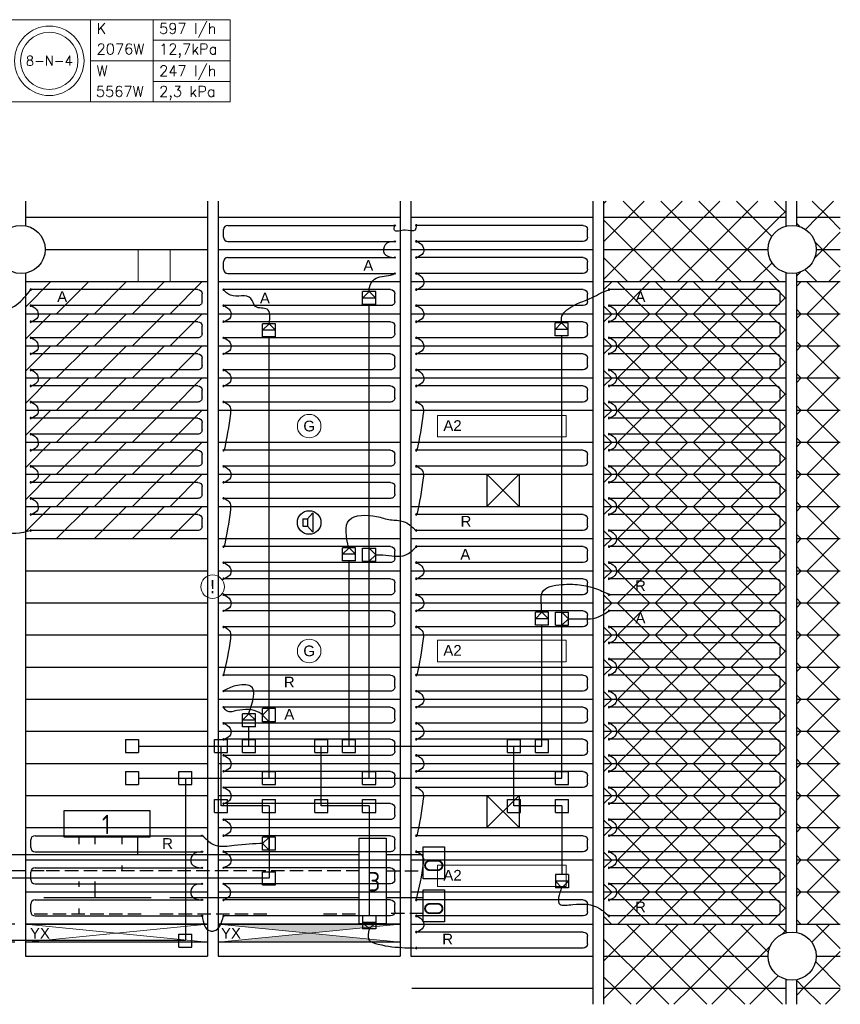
# Model space of a CAD drawing. Extents: x 2603 to 314299, y -540804 to -201914.
# Tile 15 of 15: x 158493 to 166156, y -250115 to -240920. Entities that reach past the tile are written whole.
import ezdxf
from ezdxf.enums import TextEntityAlignment as Align

# ---------------------------------------------------------------- set-up
doc = ezdxf.new("R2010")
doc.units = 0
doc.header["$LTSCALE"] = 25
for name, pattern in [('2322105', [47, 40, -7]), ('2322106', [47, 5, -2, 5, -2, 5, -2, 5, -2, 5, -2, 5, -7]), ('2322107', [2000, 1000, 1000]), ('2322108', [7, 5, -2])]:
    doc.linetypes.add(name, pattern=pattern)
for name, color, linetype in [('000Vermogens2', 7, 'CONTINUOUS'), ('00kad025', 2, 'CONTINUOUS'), ('60', 3, 'CONTINUOUS'), ('60-CV', 3, 'CONTINUOUS'), ('KP-achterhout', 1, 'CONTINUOUS'), ('KP-bandraster', 5, 'CONTINUOUS'), ('KP-koppelingen', 6, 'CONTINUOUS'), ('KP-leidingen(aanvoer)', 5, 'CONTINUOUS'), ('KP-leidingen(retour)', 1, 'CONTINUOUS'), ('KP-Lucht aanvoer', 6, 'CONTINUOUS'), ('KP-Melders', 3, 'CONTINUOUS'), ('KP-panelen', 1, 'CONTINUOUS'), ('KP-registers', 4, 'CONTINUOUS'), ('KP-slangen', 7, 'CONTINUOUS'), ('KP-tekst', 7, 'CONTINUOUS'), ('SYM-W', 7, 'CONTINUOUS'), ('WL5501--', 130, 'CONTINUOUS'), ('WL5502--', 130, 'CONTINUOUS'), ('WL561---_AANVOER', 10, 'CONTINUOUS'), ('WL561---_RETOUR', 10, 'CONTINUOUS')]:
    doc.layers.add(name, color=color, linetype=linetype)
for name, color, linetype, lineweight in [('KP-Aluminium', 8, 'CONTINUOUS', 18), ('KP-Lucht retour', 3, 'CONTINUOUS', 18), ('KP-Verlichting', 2, 'CONTINUOUS', 18), ('KP-voeding', 3, 'CONTINUOUS', 25)]:
    doc.layers.add(name, color=color, linetype=linetype, lineweight=lineweight)
doc.styles.add('arial', font='ARIAL.TTF')
doc.styles.add('Cofely vet', font='tahomabd.TTF')
doc.styles.add('ISO', font='ISO', dxfattribs={"height": 162})
doc.styles.add('VERWOL-1', font='ROMANS.SHX')
pattern_1 = [(45, (0, 0), (-176.7767, 176.7767), []), (135, (0, 0), (-176.7767, -176.7767), [])]

# ---------------------------------------------------------------- blocks, each defined once
blk = doc.blocks.new('Register A')
at = {"layer": 'KP-registers', "linetype": 'Continuous'}
for p, q in [((50, 115), (50, 185)), ((90, 225), (1644, 225)), ((90, 75), (1644, 75))]:
    blk.add_line(p, q, dxfattribs=at)
for centre in [(1650, 225), (1650, 75)]:
    blk.add_circle(centre, 6, dxfattribs=at)
for centre, start, end in [((90, 185), 90, 180), ((90, 115), 180, 270)]:
    blk.add_arc(centre, 40, start, end, dxfattribs=at)
blk = doc.blocks.new('A$C391551E9')
at = {"layer": '60-CV', "color": 2, "linetype": 'Continuous'}
for points in [[(18353.5, -5878.4), (18153.5, -5878.4), (18153.5, -5578.4), (18353.5, -5578.4)], [(18354.2, -6280.9), (18154.2, -6280.9), (18154.2, -5980.9), (18354.2, -5980.9)]]:
    blk.add_lwpolyline(points, close=True, dxfattribs=at)
at = {"layer": 'SYM-W', "color": 2, "linetype": 'Continuous'}
for points in [[(15601.4, -5490.3), (14801.4, -5490.3), (14801.4, -5240.3), (15601.4, -5240.3)], [(17808.2, -5499.8), (17808.2, -6299.8), (17558.2, -6299.8), (17558.2, -5499.8)]]:
    blk.add_lwpolyline(points, close=True, dxfattribs=at)
at = {"layer": 'WL5501--', "linetype": '2322105'}
for p, q in [((15090.9, -5554.3), (15090.9, -5490.3)), ((15090.9, -6054.3), (15090.9, -5904.3)), ((16788.7, -6054.3), (14515.4, -6054.3)), ((17559.5, -6054.3), (16788.5, -6054.3)), ((18154.6, -6054.3), (17808.2, -6054.3))]:
    blk.add_line(p, q, dxfattribs=at)
at = {"layer": 'WL5502--', "linetype": '2322106'}
for p, q in [((14940.9, -5554.3), (14940.9, -5490.3)), ((14940.9, -5954.3), (14940.9, -5904.3)), ((14940.9, -6204.3), (14940.9, -6154.3)), ((14521.1, -6204.3), (16714.1, -6204.3)), ((17223.2, -6204.3), (17559.5, -6204.3)), ((18154.8, -6202.6), (17808.2, -6202.6))]:
    blk.add_line(p, q, dxfattribs=at)
at = {"layer": 'WL561---_AANVOER', "linetype": '2322107'}
for p, q in [((15490.9, -5654.3), (15490.9, -5490.3)), ((14616.6, -5654.3), (5642.4, -5654.3)), ((17559.5, -5654.3), (14542.3, -5654.3)), ((18153.5, -5654.3), (17808.2, -5654.3))]:
    blk.add_line(p, q, dxfattribs=at)
at = {"layer": 'WL561---_RETOUR', "linetype": '2322108'}
for p, q in [((15340.9, -5490.3), (15340.9, -5554.3)), ((15340.9, -5754.3), (15340.9, -5804.3)), ((14616.6, -5804.3), (5642.4, -5804.3)), ((17559.5, -5804.3), (14543.1, -5804.3)), ((17808.2, -5802.5), (18153.5, -5802.5))]:
    blk.add_line(p, q, dxfattribs=at)
at = {"layer": '60', "color": 1, "linetype": 'Continuous', "style": 'ISO'}
for s, p in [('1', (15155, -5460)), ('3', (17641.6, -5994.4))]:
    blk.add_text(s, height=180, dxfattribs=at).set_placement(p)
at = {"layer": '60-CV', "color": 1, "linetype": 'Continuous', "style": 'ISO', "text_generation_flag": 2}
for p in [(18344, -5683.7), (18344, -6086.1)]:
    blk.add_text('O', height=180, rotation=90, dxfattribs=at).set_placement(p)
blk = doc.blocks.new('A$C5C400579')
at = {"layer": 'KP-panelen', "linetype": 'Continuous'}
for p, q in [((1700, 0), (0, 0)), ((3500, 0), (1800, 0)), ((1700, -170), (0, -170)), ((3500, -170), (1800, -170))]:
    blk.add_line(p, q, dxfattribs=at)

msp = doc.modelspace()

# ---------------------------------------------------------------- hatches: boundary and pattern name
at = {"layer": 'KP-achterhout', "linetype": 'Continuous'}
h = msp.add_hatch(dxfattribs=at)
h.set_pattern_fill('ANSI31', color=256, scale=2000, style=0)
h.set_pattern_definition([(45, (8978.52, 31800), (-176.7767, 176.7767), [])])
h.paths.add_polyline_path([(160246, -243365.5), (158546, -243365.5), (158546, -243665.5), (160246, -243665.5)])
h = msp.add_hatch(dxfattribs=at)
h.set_pattern_fill('ANSI31', color=256, scale=2000, style=0)
h.set_pattern_definition([(45, (8978.52, 31500), (-176.7767, 176.7767), [])])
h.paths.add_polyline_path([(160246, -243665.5), (158546, -243665.5), (158546, -243965.5), (160246, -243965.5)])
h = msp.add_hatch(dxfattribs=at)
h.set_pattern_fill('ANSI31', color=256, scale=2000, style=0)
h.set_pattern_definition([(45, (8978.52, 31200), (-176.7767, 176.7767), [])])
h.paths.add_polyline_path([(160246, -243965.5), (158546, -243965.5), (158546, -244265.5), (160246, -244265.5)])
h = msp.add_hatch(dxfattribs=at)
h.set_pattern_fill('ANSI31', color=256, scale=2000, style=0)
h.set_pattern_definition([(45, (8978.52, 30900), (-176.7767, 176.7767), [])])
h.paths.add_polyline_path([(160246, -244265.5), (158546, -244265.5), (158546, -244565.5), (160246, -244565.5)])
h = msp.add_hatch(dxfattribs=at)
h.set_pattern_fill('ANSI31', color=256, scale=2000, style=0)
h.set_pattern_definition([(45, (8978.52, 30600), (-176.7767, 176.7767), [])])
h.paths.add_polyline_path([(160246, -244565.5), (158546, -244565.5), (158546, -244865.5), (160246, -244865.5)])
h = msp.add_hatch(dxfattribs=at)
h.set_pattern_fill('ANSI31', color=256, scale=2000, style=0)
h.set_pattern_definition([(45, (8978.52, 30300), (-176.7767, 176.7767), [])])
h.paths.add_polyline_path([(160246, -244865.5), (158546, -244865.5), (158546, -245165.5), (160246, -245165.5)])
h = msp.add_hatch(dxfattribs=at)
h.set_pattern_fill('ANSI31', color=256, scale=2000, style=0)
h.set_pattern_definition([(45, (8978.52, 30000), (-176.7767, 176.7767), [])])
h.paths.add_polyline_path([(160246, -245165.5), (158546, -245165.5), (158546, -245465.5), (160246, -245465.5)])
h = msp.add_hatch(dxfattribs=at)
h.set_pattern_fill('ANSI31', color=256, scale=2000, style=0)
h.set_pattern_definition([(45, (8978.52, 29700), (-176.7767, 176.7767), [])])
h.paths.add_polyline_path([(160246, -245465.5), (158546, -245465.5), (158546, -245765.5), (160246, -245765.5)])
at = {"layer": 'KP-Aluminium', "linetype": 'Continuous'}
h = msp.add_hatch(dxfattribs=at)
h.set_pattern_fill('ANSI37', color=256, scale=2000, style=0)
h.set_pattern_definition(pattern_1)
h.paths.add_polyline_path([(165646, -242615.5), (163946, -242615.5), (163946, -242765.5), (165646, -242765.5)])
h.paths.add_polyline_path([(166156, -242615.5), (165746, -242615.5), (165746, -242765.5), (166156, -242765.5)])
h.paths.add_polyline_path([(165646, -249965.5), (163946, -249965.5), (163946, -250115.5), (165646, -250115.5)])
h.paths.add_polyline_path([(166156, -249965.5), (165746, -249965.5), (165746, -250115.5), (166156, -250115.5)])
h = msp.add_hatch(dxfattribs=at)
h.set_pattern_fill('ANSI37', color=256, scale=2000, style=0)
h.set_pattern_definition(pattern_1)
h.paths.add_polyline_path([(165646, -242848.6), (165646, -242765.5), (163946, -242765.5), (163946, -243065.5), (165481, -243065.5, -0.337188)])
h.paths.add_polyline_path([(165481, -243065.5), (163946, -243065.5), (163946, -243365.5), (165646, -243365.5), (165646, -243282.3, -0.337188)])
h.paths.add_polyline_path([(166156, -243065.5), (165931, -243065.5, -0.362783), (165746, -243286.9), (165746, -243365.5), (166156, -243365.5)])
h.paths.add_polyline_path([(166156, -242765.5), (165746, -242765.5), (165746, -242844.1, -0.362783), (165931, -243065.5), (166156, -243065.5)])
h = msp.add_hatch(dxfattribs=at)
h.set_pattern_fill('ANSI37', color=256, scale=2000, style=0)
h.set_pattern_definition([(45, (0, 4500), (-176.7767, 176.7767), []), (135, (0, 4500), (-176.7767, -176.7767), [])])
h.paths.add_polyline_path([(165646, -243365.5), (163946, -243365.5), (163946, -243665.5), (165646, -243665.5)])
h.paths.add_polyline_path([(166156, -243365.5), (165746, -243365.5), (165746, -243665.5), (166156, -243665.5)])
h = msp.add_hatch(dxfattribs=at)
h.set_pattern_fill('ANSI37', color=256, scale=2000, style=0)
h.set_pattern_definition([(45, (-6e-11, 4200), (-176.7767, 176.7767), []), (135, (-6e-11, 4200), (-176.7767, -176.7767), [])])
h.paths.add_polyline_path([(165646, -243665.5), (163946, -243665.5), (163946, -243965.5), (165646, -243965.5)])
h.paths.add_polyline_path([(166156, -243665.5), (165746, -243665.5), (165746, -243965.5), (166156, -243965.5)])
h = msp.add_hatch(dxfattribs=at)
h.set_pattern_fill('ANSI37', color=256, scale=2000, style=0)
h.set_pattern_definition([(45, (0, 3900), (-176.7767, 176.7767), []), (135, (0, 3900), (-176.7767, -176.7767), [])])
h.paths.add_polyline_path([(165646, -243965.5), (163946, -243965.5), (163946, -244265.5), (165646, -244265.5)])
h.paths.add_polyline_path([(166156, -243965.5), (165746, -243965.5), (165746, -244265.5), (166156, -244265.5)])
h = msp.add_hatch(dxfattribs=at)
h.set_pattern_fill('ANSI37', color=256, scale=2000, style=0)
h.set_pattern_definition([(45, (0, 3600), (-176.7767, 176.7767), []), (135, (0, 3600), (-176.7767, -176.7767), [])])
h.paths.add_polyline_path([(165646, -244265.5), (163946, -244265.5), (163946, -244565.5), (165646, -244565.5)])
h.paths.add_polyline_path([(166156, -244265.5), (165746, -244265.5), (165746, -244565.5), (166156, -244565.5)])
h = msp.add_hatch(dxfattribs=at)
h.set_pattern_fill('ANSI37', color=256, scale=2000, style=0)
h.set_pattern_definition([(45, (0, 3300), (-176.7767, 176.7767), []), (135, (0, 3300), (-176.7767, -176.7767), [])])
h.paths.add_polyline_path([(165646, -244565.5), (163946, -244565.5), (163946, -244865.5), (165646, -244865.5)])
h.paths.add_polyline_path([(166156, -244565.5), (165746, -244565.5), (165746, -244865.5), (166156, -244865.5)])
h = msp.add_hatch(dxfattribs=at)
h.set_pattern_fill('ANSI37', color=256, scale=2000, style=0)
h.set_pattern_definition([(45, (0, 3000), (-176.7767, 176.7767), []), (135, (0, 3000), (-176.7767, -176.7767), [])])
h.paths.add_polyline_path([(165646, -244865.5), (163946, -244865.5), (163946, -245165.5), (165646, -245165.5)])
h.paths.add_polyline_path([(166156, -244865.5), (165746, -244865.5), (165746, -245165.5), (166156, -245165.5)])
h = msp.add_hatch(dxfattribs=at)
h.set_pattern_fill('ANSI37', color=256, scale=2000, style=0)
h.set_pattern_definition([(45, (0, 2700), (-176.7767, 176.7767), []), (135, (0, 2700), (-176.7767, -176.7767), [])])
h.paths.add_polyline_path([(165646, -245165.5), (163946, -245165.5), (163946, -245465.5), (165646, -245465.5)])
h.paths.add_polyline_path([(166156, -245165.5), (165746, -245165.5), (165746, -245465.5), (166156, -245465.5)])
h = msp.add_hatch(dxfattribs=at)
h.set_pattern_fill('ANSI37', color=256, scale=2000, style=0)
h.set_pattern_definition([(45, (0, 2400), (-176.7767, 176.7767), []), (135, (0, 2400), (-176.7767, -176.7767), [])])
h.paths.add_polyline_path([(165646, -245465.5), (163946, -245465.5), (163946, -245765.5), (165646, -245765.5)])
h.paths.add_polyline_path([(166156, -245465.5), (165746, -245465.5), (165746, -245765.5), (166156, -245765.5)])
h = msp.add_hatch(dxfattribs=at)
h.set_pattern_fill('ANSI37', color=256, scale=2000, style=0)
h.set_pattern_definition([(45, (-9e-11, 2100), (-176.7767, 176.7767), []), (135, (-9e-11, 2100), (-176.7767, -176.7767), [])])
h.paths.add_polyline_path([(165646, -245765.5), (163946, -245765.5), (163946, -246065.5), (165646, -246065.5)])
h.paths.add_polyline_path([(166156, -245765.5), (165746, -245765.5), (165746, -246065.5), (166156, -246065.5)])
h = msp.add_hatch(dxfattribs=at)
h.set_pattern_fill('ANSI37', color=256, scale=2000, style=0)
h.set_pattern_definition([(45, (-9e-11, 1800), (-176.7767, 176.7767), []), (135, (-9e-11, 1800), (-176.7767, -176.7767), [])])
h.paths.add_polyline_path([(165646, -246065.5), (163946, -246065.5), (163946, -246365.5), (165646, -246365.5)])
h.paths.add_polyline_path([(166156, -246065.5), (165746, -246065.5), (165746, -246365.5), (166156, -246365.5)])
h = msp.add_hatch(dxfattribs=at)
h.set_pattern_fill('ANSI37', color=256, scale=2000, style=0)
h.set_pattern_definition([(45, (-3e-11, 1500), (-176.7767, 176.7767), []), (135, (-3e-11, 1500), (-176.7767, -176.7767), [])])
h.paths.add_polyline_path([(165646, -246365.5), (163946, -246365.5), (163946, -246665.5), (165646, -246665.5)])
h.paths.add_polyline_path([(166156, -246365.5), (165746, -246365.5), (165746, -246665.5), (166156, -246665.5)])
h = msp.add_hatch(dxfattribs=at)
h.set_pattern_fill('ANSI37', color=256, scale=2000, style=0)
h.set_pattern_definition([(45, (-9e-11, 1200), (-176.7767, 176.7767), []), (135, (-9e-11, 1200), (-176.7767, -176.7767), [])])
h.paths.add_polyline_path([(165646, -246665.5), (163946, -246665.5), (163946, -246965.5), (165646, -246965.5)])
h.paths.add_polyline_path([(166156, -246665.5), (165746, -246665.5), (165746, -246965.5), (166156, -246965.5)])
h = msp.add_hatch(dxfattribs=at)
h.set_pattern_fill('ANSI37', color=256, scale=2000, style=0)
h.set_pattern_definition([(45, (-9e-11, 900), (-176.7767, 176.7767), []), (135, (-9e-11, 900), (-176.7767, -176.7767), [])])
h.paths.add_polyline_path([(165646, -246965.5), (163946, -246965.5), (163946, -247265.5), (165646, -247265.5)])
h.paths.add_polyline_path([(166156, -246965.5), (165746, -246965.5), (165746, -247265.5), (166156, -247265.5)])
h = msp.add_hatch(dxfattribs=at)
h.set_pattern_fill('ANSI37', color=256, scale=2000, style=0)
h.set_pattern_definition([(45, (-6e-11, 600), (-176.7767, 176.7767), []), (135, (-6e-11, 600), (-176.7767, -176.7767), [])])
h.paths.add_polyline_path([(165646, -247265.5), (163946, -247265.5), (163946, -247565.5), (165646, -247565.5)])
h.paths.add_polyline_path([(166156, -247265.5), (165746, -247265.5), (165746, -247565.5), (166156, -247565.5)])
h = msp.add_hatch(dxfattribs=at)
h.set_pattern_fill('ANSI37', color=256, scale=2000, style=0)
h.set_pattern_definition([(45, (0, 300), (-176.7767, 176.7767), []), (135, (0, 300), (-176.7767, -176.7767), [])])
h.paths.add_polyline_path([(165646, -247565.5), (163946, -247565.5), (163946, -247865.5), (165646, -247865.5)])
h.paths.add_polyline_path([(166156, -247565.5), (165746, -247565.5), (165746, -247865.5), (166156, -247865.5)])
h = msp.add_hatch(dxfattribs=at)
h.set_pattern_fill('ANSI37', color=256, scale=2000, style=0)
h.set_pattern_definition(pattern_1)
h.paths.add_polyline_path([(165646, -247865.5), (163946, -247865.5), (163946, -248165.5), (165646, -248165.5)])
h.paths.add_polyline_path([(166156, -247865.5), (165746, -247865.5), (165746, -248165.5), (166156, -248165.5)])
h = msp.add_hatch(dxfattribs=at)
h.set_pattern_fill('ANSI37', color=256, scale=2000, style=0)
h.set_pattern_definition([(45, (0, -300), (-176.7767, 176.7767), []), (135, (0, -300), (-176.7767, -176.7767), [])])
h.paths.add_polyline_path([(165646, -248165.5), (163946, -248165.5), (163946, -248465.5), (165646, -248465.5)])
h.paths.add_polyline_path([(166156, -248165.5), (165746, -248165.5), (165746, -248465.5), (166156, -248465.5)])
h = msp.add_hatch(dxfattribs=at)
h.set_pattern_fill('ANSI37', color=256, scale=2000, style=0)
h.set_pattern_definition([(45, (0, -600), (-176.7767, 176.7767), []), (135, (0, -600), (-176.7767, -176.7767), [])])
h.paths.add_polyline_path([(165646, -248465.5), (163946, -248465.5), (163946, -248765.5), (165646, -248765.5)])
h.paths.add_polyline_path([(166156, -248465.5), (165746, -248465.5), (165746, -248765.5), (166156, -248765.5)])
h = msp.add_hatch(dxfattribs=at)
h.set_pattern_fill('ANSI37', color=256, scale=2000, style=0)
h.set_pattern_definition([(45, (-3e-11, -900), (-176.7767, 176.7767), []), (135, (-3e-11, -900), (-176.7767, -176.7767), [])])
h.paths.add_polyline_path([(165646, -248765.5), (163946, -248765.5), (163946, -249065.5), (165646, -249065.5)])
h.paths.add_polyline_path([(166156, -248765.5), (165746, -248765.5), (165746, -249065.5), (166156, -249065.5)])
h = msp.add_hatch(dxfattribs=at)
h.set_pattern_fill('ANSI37', color=256, scale=2000, style=0)
h.set_pattern_definition([(45, (-3e-11, -1200), (-176.7767, 176.7767), []), (135, (-3e-11, -1200), (-176.7767, -176.7767), [])])
h.paths.add_polyline_path([(165646, -249065.5), (163946, -249065.5), (163946, -249365.5), (165646, -249365.5)])
h.paths.add_polyline_path([(166156, -249065.5), (165746, -249065.5), (165746, -249365.5), (166156, -249365.5)])
h = msp.add_hatch(dxfattribs=at)
h.set_pattern_fill('ANSI37', color=256, scale=2000, style=0)
h.set_pattern_definition(pattern_1)
h.paths.add_polyline_path([(165481, -249665.5), (163946, -249665.5), (163946, -249965.5), (165646, -249965.5), (165646, -249882.3, -0.337188)])
h.paths.add_polyline_path([(165646, -249448.6), (165646, -249365.5), (163946, -249365.5), (163946, -249665.5), (165481, -249665.5, -0.337188)])
h.paths.add_polyline_path([(166156, -249365.5), (165746, -249365.5), (165746, -249444.1, -0.362783), (165931, -249665.5), (166156, -249665.5)])
h.paths.add_polyline_path([(166156, -249665.5), (165931, -249665.5, -0.362783), (165746, -249886.9), (165746, -249965.5), (166156, -249965.5)])
at = {"layer": 'KP-Verlichting', "linetype": 'Continuous'}
h = msp.add_hatch(color=256, dxfattribs=at)
h.dxf.hatch_style = 1
h.paths.add_polyline_path([(162046, -249365.5), (160346, -249365.5), (161196, -249450.5)])
h.paths.add_polyline_path([(161196, -249450.5), (160346, -249535.5), (162046, -249535.5)])

# ---------------------------------------------------------------- linework, layer by layer
at = {"layer": '000Vermogens2', "linetype": 'Continuous', "lineweight": 0}
for p, q in [((158385.5, -240919.6), (160458.4, -240919.6)), ((159153.4, -240919.6), (159153.4, -241687.5)), ((159738.6, -241303.6), (159738.6, -240919.6)), ((160458.4, -240919.6), (160458.4, -241687.5)), ((159738.6, -241111.6), (160458.4, -241111.6)), ((159153.4, -241303.6), (160458.4, -241303.6)), ((159738.6, -241303.6), (159738.6, -241687.5)), ((159738.6, -241495.5), (160458.4, -241495.5)), ((158385.5, -241687.5), (160458.4, -241687.5))]:
    msp.add_line(p, q, dxfattribs=at)
for radius in [324.2, 267.6]:
    msp.add_circle((158769.4, -241303.6), radius, dxfattribs=at)
at = {"layer": 'KP-bandraster', "linetype": 'Continuous'}
for p, q in [((158546, -242615.5), (158546, -242844.1)), ((160246, -242615.5), (160246, -249665.5)), ((160346, -242615.5), (160346, -249665.5)), ((162046, -242615.5), (162046, -249665.5)), ((162146, -242615.5), (162146, -249665.5)), ((163846, -242615.5), (163846, -250115.5)), ((163946, -242615.5), (163946, -250115.5)), ((165646, -242615.5), (165646, -242848.6)), ((165746, -242615.5), (165746, -242844.1)), ((158546, -243286.9), (158546, -249665.5)), ((165646, -243282.3), (165646, -249448.6)), ((165746, -243286.9), (165746, -249444.1)), ((165646, -249882.3), (165646, -250115.5)), ((165746, -249886.9), (165746, -250115.5))]:
    msp.add_line(p, q, dxfattribs=at)
for centre in [(158506, -243065.5), (165706, -243065.5), (165706, -249665.5)]:
    msp.add_circle(centre, 225, dxfattribs=at)
at = {"layer": 'KP-koppelingen', "linetype": 'Continuous'}
for p, q in [((161695.5, -243580), (161695.5, -243458.4)), ((161817.2, -243458.4), (161695.5, -243458.4)), ((161695.5, -243519.2), (161756.3, -243458.4)), ((161756.3, -243458.4), (161817.1, -243519.3)), ((161817.1, -243580.1), (161817.2, -243458.4)), ((161817.1, -243519.3), (161695.5, -243519.2)), ((161817.1, -243580.1), (161695.5, -243580)), ((160760.2, -243881.4), (160760.3, -243759.8)), ((160881.9, -243759.8), (160760.3, -243759.8)), ((160760.3, -243820.6), (160821.1, -243759.8)), ((160821.1, -243759.8), (160881.9, -243820.6)), ((160881.9, -243881.4), (160881.9, -243759.8)), ((163492.1, -243873.7), (163492.2, -243752.1)), ((163492.1, -243812.9), (163553, -243752.1)), ((163613.8, -243752.1), (163492.2, -243752.1)), ((163553, -243752.1), (163613.8, -243812.9)), ((163613.8, -243873.7), (163613.8, -243752.1)), ((160881.9, -243820.6), (160760.3, -243820.6)), ((163613.8, -243812.9), (163492.1, -243812.9)), ((163613.8, -243873.7), (163492.1, -243873.7)), ((160881.9, -243881.4), (160760.2, -243881.4)), ((161508.3, -245973), (161508.3, -245851.4)), ((161630, -245851.4), (161508.3, -245851.4)), ((161508.3, -245912.2), (161569.1, -245851.4)), ((161569.1, -245851.4), (161629.9, -245912.2)), ((161629.9, -245973.1), (161630, -245851.4)), ((161695.5, -245977.5), (161695.5, -245855.8)), ((161695.5, -245855.8), (161817.1, -245855.8)), ((161756.3, -245977.5), (161756.3, -245855.8)), ((161756.3, -245855.8), (161817.1, -245916.6)), ((161817.1, -245977.5), (161817.1, -245855.8)), ((161629.9, -245912.2), (161508.3, -245912.2)), ((161629.9, -245973.1), (161508.3, -245973)), ((161695.5, -245977.5), (161817.1, -245977.5)), ((161817.1, -245916.6), (161756.3, -245977.5)), ((163308.3, -246574.9), (163308.3, -246453.2)), ((163430, -246453.3), (163308.3, -246453.2)), ((163308.3, -246514.1), (163369.1, -246453.3)), ((163429.9, -246514.1), (163308.3, -246514.1)), ((163369.1, -246453.3), (163429.9, -246514.1)), ((163429.9, -246574.9), (163430, -246453.3)), ((163495.5, -246575.8), (163495.5, -246454.2)), ((163495.5, -246454.2), (163617.1, -246454.2)), ((163556.3, -246575.8), (163556.3, -246454.2)), ((163556.3, -246454.2), (163617.1, -246515)), ((163617.1, -246515), (163556.3, -246575.8)), ((163617.1, -246575.8), (163617.1, -246454.2)), ((163429.9, -246574.9), (163308.3, -246574.9)), ((163495.5, -246575.8), (163617.1, -246575.8)), ((160760.2, -247475.8), (160760.3, -247354.2)), ((160821.1, -247354.2), (160760.2, -247415)), ((160881.9, -247354.2), (160760.3, -247354.2)), ((160821.1, -247475.8), (160821.1, -247354.2)), ((160881.9, -247475.9), (160881.9, -247354.2)), ((160573, -247524), (160573.1, -247402.4)), ((160694.7, -247402.4), (160573.1, -247402.4)), ((160573.1, -247463.2), (160633.9, -247402.4)), ((160633.9, -247402.4), (160694.7, -247463.2)), ((160694.7, -247524), (160694.7, -247402.4)), ((160760.2, -247415), (160821.1, -247475.8)), ((160694.7, -247524), (160573, -247524)), ((160694.7, -247463.2), (160573.1, -247463.2)), ((160881.9, -247475.9), (160760.2, -247475.8)), ((159480.4, -247642.8), (159602, -247642.8)), ((159480.4, -247642.8), (159480.4, -247764.5)), ((159602, -247642.8), (159602, -247764.5)), ((160312.2, -247764.4), (160312.2, -247642.8)), ((160312.2, -247642.8), (160433.9, -247642.8)), ((160433.9, -247764.5), (160433.9, -247642.8)), ((160573, -247764.4), (160573, -247642.8)), ((160573, -247642.8), (160694.7, -247642.8)), ((160694.7, -247764.5), (160694.7, -247642.8)), ((161247.5, -247764.4), (161247.5, -247642.8)), ((161247.5, -247642.8), (161369.1, -247642.8)), ((161369.1, -247764.5), (161369.1, -247642.8)), ((161508.3, -247764.4), (161508.3, -247642.8)), ((161508.3, -247642.8), (161629.9, -247642.8)), ((161629.9, -247764.5), (161629.9, -247642.8)), ((163047.5, -247764.4), (163047.5, -247642.8)), ((163047.5, -247642.8), (163169.1, -247642.8)), ((163169.1, -247764.5), (163169.1, -247642.8)), ((163308.3, -247764.4), (163308.3, -247642.8)), ((163308.3, -247642.8), (163429.9, -247642.8)), ((163429.9, -247764.5), (163429.9, -247642.8)), ((159480.4, -247764.5), (159602, -247764.5)), ((160312.2, -247764.4), (160433.9, -247764.5)), ((160573, -247764.4), (160694.7, -247764.5)), ((161247.5, -247764.4), (161369.1, -247764.5)), ((161508.3, -247764.4), (161629.9, -247764.5)), ((163047.5, -247764.4), (163169.1, -247764.5)), ((163308.3, -247764.4), (163429.9, -247764.5)), ((159480.4, -247941.9), (159602, -247941.9)), ((159480.4, -247941.9), (159480.4, -248063.6)), ((159602, -247941.9), (159602, -248063.6)), ((159979.9, -248063.6), (159979.9, -247941.9)), ((159979.9, -247941.9), (160101.5, -247941.9)), ((160101.5, -248063.6), (160101.5, -247941.9)), ((160760.2, -248063.6), (160760.2, -247941.9)), ((160760.2, -247941.9), (160881.9, -247941.9)), ((160881.9, -248063.6), (160881.9, -247941.9)), ((161695.5, -248063.6), (161695.5, -247941.9)), ((161695.5, -247941.9), (161817.1, -247941.9)), ((161817.1, -248063.6), (161817.1, -247941.9)), ((163495.5, -248063.6), (163495.5, -247941.9)), ((163495.5, -247941.9), (163617.1, -247941.9)), ((163617.1, -248063.6), (163617.1, -247941.9)), ((159480.4, -248063.6), (159602, -248063.6)), ((159979.9, -248063.6), (160101.5, -248063.6)), ((160760.2, -248063.6), (160881.9, -248063.6)), ((161695.5, -248063.6), (161817.1, -248063.6)), ((163495.5, -248063.6), (163617.1, -248063.6)), ((160312.2, -248323.1), (160312.2, -248201.4)), ((160312.2, -248201.4), (160433.9, -248201.4)), ((160433.9, -248323.1), (160433.9, -248201.4)), ((160760.2, -248323.1), (160760.2, -248201.4)), ((160760.2, -248201.4), (160881.9, -248201.4)), ((160881.9, -248323.1), (160881.9, -248201.4)), ((161247.5, -248323.1), (161247.5, -248201.4)), ((161247.5, -248201.4), (161369.1, -248201.4)), ((161369.1, -248323.1), (161369.1, -248201.4)), ((161695.5, -248323.1), (161695.5, -248201.4)), ((161695.5, -248201.4), (161817.1, -248201.4)), ((161817.1, -248323.1), (161817.1, -248201.4)), ((163047.5, -248323.1), (163047.5, -248201.4)), ((163047.5, -248201.4), (163169.1, -248201.4)), ((163169.1, -248323.1), (163169.1, -248201.4)), ((163495.5, -248323.1), (163495.5, -248201.4)), ((163495.5, -248201.4), (163617.1, -248201.4)), ((163617.1, -248323.1), (163617.1, -248201.4)), ((160312.2, -248323.1), (160433.9, -248323.1)), ((160760.2, -248323.1), (160881.9, -248323.1)), ((161247.5, -248323.1), (161369.1, -248323.1)), ((161695.5, -248323.1), (161817.1, -248323.1)), ((163047.5, -248323.1), (163169.1, -248323.1)), ((163495.5, -248323.1), (163617.1, -248323.1)), ((160760.2, -248676), (160760.3, -248554.3)), ((160821.1, -248554.3), (160760.2, -248615.1)), ((160881.9, -248554.3), (160760.3, -248554.3)), ((160821.1, -248676), (160821.1, -248554.3)), ((160881.9, -248676), (160881.9, -248554.3)), ((160760.2, -248615.1), (160821.1, -248676)), ((160881.9, -248676), (160760.2, -248676)), ((160760.2, -248998.9), (160760.2, -248877.3)), ((160760.2, -248877.3), (160881.9, -248877.3)), ((160881.9, -248998.9), (160881.9, -248877.3)), ((163617.1, -248904.6), (163495.5, -248904.5)), ((163495.5, -248904.5), (163495.5, -249026.2)), ((163617.1, -248904.6), (163617.1, -249026.2)), ((160760.2, -248998.9), (160881.9, -248998.9)), ((163617.1, -248965.4), (163495.5, -248965.4)), ((163495.5, -248965.4), (163556.3, -249026.2)), ((163556.3, -249026.2), (163617.1, -248965.4)), ((163617.1, -249026.2), (163495.5, -249026.2)), ((161817.1, -249289.5), (161695.5, -249289.5)), ((161695.5, -249289.5), (161695.5, -249411.1)), ((161817.1, -249289.5), (161817.1, -249411.1)), ((161817.1, -249350.3), (161695.5, -249350.3)), ((161695.5, -249350.3), (161756.3, -249411.1)), ((161756.3, -249411.1), (161817.1, -249350.3)), ((159979.9, -249581.8), (159979.9, -249460.1)), ((159979.9, -249460.1), (160101.5, -249460.2)), ((160101.5, -249581.8), (160101.5, -249460.2)), ((161817.1, -249411.1), (161695.5, -249411.1)), ((159979.9, -249581.8), (160101.5, -249581.8))]:
    msp.add_line(p, q, dxfattribs=at)
at = {"layer": 'KP-leidingen(aanvoer)', "linetype": 'Continuous'}
for p, q in [((161756.3, -248002.8), (161756.3, -243580.1)), ((163556.3, -248002.8), (163556.3, -243873.7)), ((160821.1, -248002.8), (160821.1, -243881.4)), ((159602, -248002.8), (163556.3, -248002.8)), ((160040.7, -248002.8), (160040.7, -249521)), ((160040.7, -249521), (157690, -249521))]:
    msp.add_line(p, q, dxfattribs=at)
at = {"layer": 'KP-leidingen(retour)', "linetype": 'Continuous'}
for p, q in [((161569.1, -247703.6), (161569.1, -245973)), ((163369.1, -247703.6), (163369.1, -246574.9)), ((160633.9, -247703.6), (160633.9, -247524)), ((159602, -247703.6), (163369.1, -247703.6)), ((160373, -248262.3), (160373, -247703.6)), ((161308.3, -248262.3), (161308.3, -247703.6)), ((163108.3, -248262.3), (163108.3, -247703.6)), ((160821.1, -248262.3), (160373, -248262.3)), ((160821.1, -248262.3), (160821.1, -248938.1)), ((161756.3, -248262.3), (161308.3, -248262.3)), ((161756.3, -248262.3), (161756.3, -249289.5)), ((163556.3, -248262.3), (163108.3, -248262.3)), ((163556.3, -248262.3), (163556.3, -248904.6)), ((160821.1, -248938.1), (155264.4, -248938.1))]:
    msp.add_line(p, q, dxfattribs=at)
at = {"layer": 'KP-Lucht aanvoer', "linetype": 'Continuous'}
for p, q in [((162856.1, -245165.5), (162856.1, -245465.5)), ((162856.1, -245165.5), (163156.1, -245165.5)), ((163156.1, -245165.5), (162856.1, -245465.5)), ((163156.1, -245465.5), (162856.1, -245165.5)), ((163156.1, -245165.5), (163156.1, -245465.5)), ((162856.1, -245465.5), (163156.1, -245465.5)), ((162856.1, -248165.4), (162856.1, -248465.4)), ((162856.1, -248165.4), (163156.1, -248165.4)), ((163156.1, -248165.4), (162856.1, -248465.4)), ((163156.1, -248465.4), (162856.1, -248165.4)), ((163156.1, -248165.4), (163156.1, -248465.4)), ((162856.1, -248465.4), (163156.1, -248465.4))]:
    msp.add_line(p, q, dxfattribs=at)
at = {"layer": 'KP-Lucht retour', "linetype": 'Continuous'}
for p, q in [((159599.2, -243065.5), (159899.2, -243065.5)), ((159599.2, -243065.5), (159599.2, -243365.5)), ((159899.2, -243065.5), (159899.2, -243365.5)), ((159599.2, -243365.5), (159899.2, -243365.5))]:
    msp.add_line(p, q, dxfattribs=at)
at = {"layer": 'KP-Melders', "linetype": 'Continuous'}
for p, q in [((161179.2, -245581.1), (161231.2, -245525.7)), ((161231.2, -245525.7), (161231.2, -245706.4)), ((161136.2, -245581.1), (161179.2, -245581.1)), ((161136.2, -245581.1), (161136.2, -245651.1)), ((161179.2, -245581.1), (161179.2, -245651.1)), ((161136.2, -245651.1), (161179.2, -245651.1)), ((161136.2, -245651.1), (161179.2, -245651.1)), ((161179.2, -245651.1), (161231.2, -245706.4))]:
    msp.add_line(p, q, dxfattribs=at)
msp.add_circle((161196, -245615.5), 110, dxfattribs=at)
at = {"layer": 'KP-panelen', "linetype": 'Continuous'}
for p, q in [((158546, -242765.5), (160246, -242765.5)), ((160346, -242765.5), (162046, -242765.5)), ((162146, -242765.5), (163846, -242765.5)), ((163946, -242765.5), (165646, -242765.5)), ((165746, -242765.5), (166156, -242765.5)), ((158731, -243065.5), (160246, -243065.5)), ((160346, -243065.5), (162046, -243065.5)), ((162146, -243065.5), (163846, -243065.5)), ((163946, -243065.5), (165481, -243065.5)), ((165931, -243065.5), (166156, -243065.5)), ((158546, -243365.5), (160246, -243365.5)), ((160346, -243365.5), (162046, -243365.5)), ((162146, -243365.5), (163846, -243365.5)), ((163946, -243365.5), (165646, -243365.5)), ((165746, -243365.5), (166156, -243365.5)), ((158546, -243665.5), (160246, -243665.5)), ((160346, -243665.5), (162046, -243665.5)), ((162146, -243665.5), (163846, -243665.5)), ((163946, -243665.5), (165646, -243665.5)), ((165746, -243665.5), (166156, -243665.5)), ((158546, -243965.5), (160246, -243965.5)), ((160346, -243965.5), (162046, -243965.5)), ((162146, -243965.5), (163846, -243965.5)), ((163946, -243965.5), (165646, -243965.5)), ((165746, -243965.5), (166156, -243965.5)), ((158546, -244265.5), (160246, -244265.5)), ((160346, -244265.5), (162046, -244265.5)), ((162146, -244265.5), (163846, -244265.5)), ((163946, -244265.5), (165646, -244265.5)), ((165746, -244265.5), (166156, -244265.5)), ((158546, -244565.5), (160246, -244565.5)), ((160346, -244565.5), (162046, -244565.5)), ((162146, -244565.5), (163846, -244565.5)), ((163946, -244565.5), (165646, -244565.5)), ((165746, -244565.5), (166156, -244565.5)), ((158546, -244865.5), (160246, -244865.5)), ((160346, -244865.5), (162046, -244865.5)), ((162146, -244865.5), (163846, -244865.5)), ((163946, -244865.5), (165646, -244865.5)), ((165746, -244865.5), (166156, -244865.5)), ((158546, -245165.5), (160246, -245165.5)), ((160346, -245165.5), (162046, -245165.5)), ((162146, -245165.5), (163846, -245165.5)), ((163946, -245165.5), (165646, -245165.5)), ((165746, -245165.5), (166156, -245165.5)), ((158546, -245465.5), (160246, -245465.5)), ((160346, -245465.5), (162046, -245465.5)), ((162146, -245465.5), (163846, -245465.5)), ((163946, -245465.5), (165646, -245465.5)), ((165746, -245465.5), (166156, -245465.5)), ((158546, -245765.5), (160246, -245765.5)), ((160346, -245765.5), (162046, -245765.5)), ((162146, -245765.5), (163846, -245765.5)), ((163946, -245765.5), (165646, -245765.5)), ((165746, -245765.5), (166156, -245765.5)), ((158546, -246065.5), (160246, -246065.5)), ((160346, -246065.5), (162046, -246065.5)), ((162146, -246065.5), (163846, -246065.5)), ((163946, -246065.5), (165646, -246065.5)), ((165746, -246065.5), (166156, -246065.5)), ((158546, -246365.5), (160246, -246365.5)), ((160346, -246365.5), (162046, -246365.5)), ((162146, -246365.5), (163846, -246365.5)), ((163946, -246365.5), (165646, -246365.5)), ((165746, -246365.5), (166156, -246365.5)), ((158546, -246665.5), (160246, -246665.5)), ((160346, -246665.5), (162046, -246665.5)), ((162146, -246665.5), (163846, -246665.5)), ((163946, -246665.5), (165646, -246665.5)), ((165746, -246665.5), (166156, -246665.5)), ((158546, -246965.5), (160246, -246965.5)), ((160346, -246965.5), (162046, -246965.5)), ((162146, -246965.5), (163846, -246965.5)), ((163946, -246965.5), (165646, -246965.5)), ((165746, -246965.5), (166156, -246965.5)), ((158546, -247265.5), (160246, -247265.5)), ((160346, -247265.5), (162046, -247265.5)), ((162146, -247265.5), (163846, -247265.5)), ((163946, -247265.5), (165646, -247265.5)), ((165746, -247265.5), (166156, -247265.5)), ((158546, -247565.5), (160246, -247565.5)), ((160346, -247565.5), (162046, -247565.5)), ((162146, -247565.5), (163846, -247565.5)), ((163946, -247565.5), (165646, -247565.5)), ((165746, -247565.5), (166156, -247565.5)), ((158546, -247865.5), (160246, -247865.5)), ((160346, -247865.5), (162046, -247865.5)), ((162146, -247865.5), (163846, -247865.5)), ((163946, -247865.5), (165646, -247865.5)), ((165746, -247865.5), (166156, -247865.5)), ((158546, -248165.5), (160246, -248165.5)), ((160346, -248165.5), (162046, -248165.5)), ((162146, -248165.5), (163846, -248165.5)), ((163946, -248165.5), (165646, -248165.5)), ((165746, -248165.5), (166156, -248165.5)), ((158546, -248465.5), (160246, -248465.5)), ((160346, -248465.5), (162046, -248465.5)), ((162146, -248465.5), (163846, -248465.5)), ((163946, -248465.5), (165646, -248465.5)), ((165746, -248465.5), (166156, -248465.5)), ((158546, -248765.5), (160246, -248765.5)), ((160346, -248765.5), (162046, -248765.5)), ((162146, -248765.5), (163846, -248765.5)), ((163946, -248765.5), (165646, -248765.5)), ((165746, -248765.5), (166156, -248765.5)), ((158546, -249065.5), (160246, -249065.5)), ((160346, -249065.5), (162046, -249065.5)), ((162146, -249065.5), (163846, -249065.5)), ((163946, -249065.5), (165646, -249065.5)), ((165746, -249065.5), (166156, -249065.5)), ((158546, -249365.5), (160246, -249365.5)), ((160346, -249365.5), (162046, -249365.5)), ((162146, -249365.5), (163846, -249365.5)), ((163946, -249365.5), (165646, -249365.5)), ((165746, -249365.5), (166156, -249365.5)), ((158546, -249665.5), (160246, -249665.5)), ((160346, -249665.5), (162046, -249665.5)), ((162146, -249665.5), (163846, -249665.5)), ((163946, -249665.5), (165481, -249665.5)), ((165931, -249665.5), (166156, -249665.5)), ((162156.2, -249965.5), (163846, -249965.5)), ((163946, -249965.5), (165646, -249965.5)), ((165746, -249965.5), (166156, -249965.5))]:
    msp.add_line(p, q, dxfattribs=at)
at = {"layer": 'KP-slangen', "linetype": 'Continuous'}
for points in [[(162196, -242840.5), (162185.3, -242884.1), (162092.5, -242885.5), (161992.8, -242886.8), (161996, -242840.5)], [(161996, -242990.5), (161905.5, -243021.2), (161897.2, -243102.8), (161996, -243140.5)], [(162202, -242990.5), (162258.3, -243038.2), (162261.2, -243097.9), (162202, -243140.5)], [(161754.1, -243460.1), (161759, -243420.5), (161805.2, -243343.1), (161955.3, -243305.2), (161996.5, -243290.3)], [(162202, -243290.5), (162258.3, -243338.2), (162261.2, -243397.9), (162202, -243440.5)], [(158263.5, -243806.4), (158298.4, -243702), (158466, -243580.2), (158594.5, -243440.9)], [(160823.2, -243760.4), (160803.4, -243623.6), (160696.2, -243598.9), (160651.7, -243523.1), (160462, -243493.4), (160392.7, -243439)], [(163553.2, -243752), (163553.2, -243700.9), (163612.6, -243621.8), (163838.6, -243514.7), (163917.7, -243473.4), (163993.6, -243442.1)], [(158602, -243590.5), (158658.3, -243638.2), (158661.2, -243697.9), (158602, -243740.5)], [(160402, -243590.5), (160458.3, -243638.2), (160461.2, -243697.9), (160402, -243740.5)], [(162202, -243590.5), (162258.3, -243638.2), (162261.2, -243697.9), (162202, -243740.5)], [(164002, -243590.5), (164058.3, -243638.2), (164061.2, -243697.9), (164002, -243740.5)], [(158602, -243890.5), (158658.3, -243938.2), (158661.2, -243997.9), (158602, -244040.5)], [(160402, -243890.5), (160458.3, -243938.2), (160461.2, -243997.9), (160402, -244040.5)], [(162202, -243890.5), (162258.3, -243938.2), (162261.2, -243997.9), (162202, -244040.5)], [(164002, -243890.5), (164058.3, -243938.2), (164061.2, -243997.9), (164002, -244040.5)], [(158602, -244190.5), (158658.3, -244238.2), (158661.2, -244297.9), (158602, -244340.5)], [(160402, -244190.5), (160458.3, -244238.2), (160461.2, -244297.9), (160402, -244340.5)], [(162202, -244190.5), (162258.3, -244238.2), (162261.2, -244297.9), (162202, -244340.5)], [(164002, -244190.5), (164058.3, -244238.2), (164061.2, -244297.9), (164002, -244340.5)], [(158602, -244490.5), (158658.3, -244538.2), (158661.2, -244597.9), (158602, -244640.5)], [(160402, -244490.5), (160458.3, -244538.2), (160461.2, -244597.9), (160402, -244940.5)], [(162202, -244490.5), (162258.3, -244538.2), (162261.2, -244597.9), (162202, -244940.5)], [(164002, -244490.5), (164058.3, -244538.2), (164061.2, -244597.9), (164002, -244640.5)], [(158602, -244790.5), (158658.3, -244838.2), (158661.2, -244897.9), (158602, -244940.5)], [(164002, -244790.5), (164058.3, -244838.2), (164061.2, -244897.9), (164002, -244940.5)], [(158602, -245090.5), (158658.3, -245138.2), (158661.2, -245197.9), (158602, -245240.5)], [(160402, -245090.5), (160458.3, -245138.2), (160461.2, -245197.9), (160402, -245240.5)], [(162202, -245090.5), (162258.3, -245138.2), (162261.2, -245197.9), (162202, -245540.5)], [(164002, -245090.5), (164058.3, -245138.2), (164061.2, -245197.9), (164002, -245240.5)], [(158602, -245690.5), (158358.5, -245683), (158335, -245571.3), (158390, -245390.5)], [(158602, -245390.5), (158658.3, -245438.2), (158661.2, -245497.9), (158602, -245540.5)], [(160402, -245390.5), (160458.3, -245438.2), (160461.2, -245497.9), (160402, -245840.5)], [(164002, -245390.5), (164058.3, -245438.2), (164061.2, -245497.9), (164002, -245540.5)], [(161564.3, -245853.1), (161569.5, -245592.6), (161825, -245558.7), (161955.3, -245590), (162075.2, -245605.6), (162195.1, -245691.6)], [(164002, -245690.5), (164058.3, -245738.2), (164061.2, -245797.9), (164002, -245840.5)], [(161817.1, -245918.2), (161884.9, -245918.2), (162098.7, -245918.2), (162195.1, -245842.6)], [(160402, -245990.5), (160458.3, -246038.2), (160461.2, -246097.9), (160402, -246140.5)], [(162202, -245990.5), (162258.3, -246038.2), (162261.2, -246097.9), (162202, -246140.5)], [(164002, -245990.5), (164058.3, -246038.2), (164061.2, -246097.9), (164002, -246140.5)], [(163367.2, -246452.8), (163364.6, -246385.1), (163372.4, -246267.9), (163554.9, -246195), (163719.1, -246197.6), (163880.7, -246236.6), (164008.4, -246291.3)], [(160402, -246290.5), (160458.3, -246338.2), (160461.2, -246397.9), (160402, -246440.5)], [(162202, -246290.5), (162258.3, -246338.2), (162261.2, -246397.9), (162202, -246440.5)], [(163614.8, -246515.3), (163685.2, -246515.3), (163899, -246497.1), (163995.4, -246439.8)], [(160402, -246590.5), (160458.3, -246638.2), (160461.2, -246697.9), (160396, -247034.5)], [(162202, -246590.5), (162258.3, -246638.2), (162261.2, -246697.9), (162202, -247040.5)], [(164002, -246590.5), (164058.3, -246638.2), (164061.2, -246697.9), (164002, -246740.5)], [(164002, -246890.5), (164058.3, -246938.2), (164061.2, -246997.9), (164002, -247040.5)], [(160630.9, -247404.1), (160649.1, -247143.6), (160508.4, -247141), (160393.7, -247187.9)], [(162202, -247190.5), (162258.3, -247238.2), (162261.2, -247297.9), (162202, -247340.5)], [(164002, -247190.5), (164058.3, -247238.2), (164061.2, -247297.9), (164002, -247340.5)], [(160766.4, -247414.5), (160729.9, -247391.1), (160521.4, -247372.8), (160430.2, -247378.1), (160396.3, -247341.6)], [(160402, -247490.5), (160458.3, -247538.2), (160461.2, -247597.9), (160402, -247640.5)], [(162202, -247490.5), (162258.3, -247538.2), (162261.2, -247597.9), (162202, -247640.5)], [(164002, -247490.5), (164058.3, -247538.2), (164061.2, -247597.9), (164002, -247640.5)], [(160402, -247790.5), (160458.3, -247838.2), (160461.2, -247897.9), (160402, -247940.5)], [(162202, -247790.5), (162258.3, -247838.2), (162261.2, -247897.9), (162202, -247940.5)], [(164002, -247790.5), (164058.3, -247838.2), (164061.2, -247897.9), (164002, -247940.5)], [(160402, -248090.5), (160458.3, -248138.2), (160461.2, -248197.9), (160402, -248240.5)], [(162202, -248090.5), (162258.3, -248138.2), (162261.2, -248197.9), (162202, -248540.5)], [(164002, -248090.5), (164058.3, -248138.2), (164061.2, -248197.9), (164002, -248240.5)], [(160402, -248390.5), (160458.3, -248438.2), (160461.2, -248497.9), (160402, -248540.5)], [(164002, -248390.5), (164058.3, -248438.2), (164061.2, -248497.9), (164002, -248540.5)], [(160195.3, -248535.2), (160318.3, -248629), (160496.4, -248629), (160768.3, -248609.6)], [(160196, -248690.5), (160105.5, -248721.2), (160097.2, -248802.8), (160196, -248840.5)], [(160402, -248690.5), (160458.3, -248738.2), (160461.2, -248797.9), (160396, -248840.5)], [(162202, -248690.5), (162258.3, -248738.2), (162261.2, -248797.9), (162196, -249134.5)], [(164002, -248690.5), (164058.3, -248738.2), (164061.2, -248797.9), (164002, -248840.5)], [(160196, -248990.5), (160105.5, -249021.2), (160097.2, -249102.8), (160196, -249140.5)], [(160396, -248990.5), (160452.3, -249038.2), (160455.2, -249097.9), (160396, -249140.5)], [(163553.4, -249021.9), (163537.2, -249180.4), (163657, -249183.6), (163906.2, -249219.2), (163996.9, -249293.6)], [(164002, -248990.5), (164058.3, -249038.2), (164061.2, -249097.9), (164002, -249140.5)], [(160196, -249290.5), (160272, -249430), (160306, -249430), (160396, -249290.5)], [(162202, -249290.5), (162258.3, -249338.2), (162261.2, -249397.9), (162202, -249440.5)], [(161755.6, -249409.9), (161754, -249512.3), (161840.9, -249554.1), (162090.7, -249586.7), (162199.4, -249589.8)]]:
    msp.add_spline(points, degree=3, dxfattribs=at)
at = {"layer": 'KP-Verlichting', "linetype": 'Continuous'}
for p, q in [((162396, -244615.5), (163596, -244615.5)), ((162396, -244615.5), (162396, -244815.5)), ((163596, -244615.5), (163596, -244815.5)), ((162396, -244815.5), (163596, -244815.5)), ((162396, -246715.5), (163596, -246715.5)), ((162396, -246715.5), (162396, -246915.5)), ((163596, -246715.5), (163596, -246915.5)), ((162396, -246915.5), (163596, -246915.5)), ((162396, -248815.5), (163596, -248815.5)), ((162396, -248815.5), (162396, -249015.5)), ((163596, -248815.5), (163596, -249015.5)), ((162396, -249015.5), (163596, -249015.5)), ((158546, -249365.5), (160246, -249535.5)), ((158546, -249535.5), (160246, -249365.5)), ((160346, -249365.5), (162046, -249535.5)), ((160346, -249535.5), (162046, -249365.5))]:
    msp.add_line(p, q, dxfattribs=at)
for centre in [(161196, -244715.5), (160294.3, -246215.5), (161196, -246815.5)]:
    msp.add_circle(centre, 110, dxfattribs=at)

# ---------------------------------------------------------------- block references
at = {"layer": '00kad025', "linetype": 'Continuous'}
for p in [(156746, -249365.5), (158546, -249365.5)]:
    msp.add_blockref('A$C5C400579', p, dxfattribs=at)
at = {"layer": 'KP-registers', "linetype": 'Continuous', "rotation": 359.9999999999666}
for p in [(160346, -243065.5), (160346, -243365.5)]:
    msp.add_blockref('Register A', p, dxfattribs=at)
at = {"layer": 'KP-registers', "linetype": 'Continuous', "xscale": -1}
for p in [(163846, -243065.5), (163846, -243365.5), (163846, -243665.5), (165646, -243665.5), (163846, -243965.5), (165646, -243965.5), (163846, -244265.5), (165646, -244265.5), (163846, -244565.5), (165646, -244565.5), (165646, -244865.5), (163846, -245165.5), (165646, -245165.5), (165646, -245465.5), (163846, -245765.5), (165646, -245765.5), (163846, -246065.5), (165646, -246065.5), (163846, -246365.5), (165646, -246365.5), (163846, -246665.5), (165646, -246665.5), (165646, -246965.5), (163846, -247265.5), (165646, -247265.5), (163846, -247565.5), (165646, -247565.5), (163846, -247865.5), (165646, -247865.5), (163846, -248165.5), (165646, -248165.5), (165646, -248465.5), (163846, -248765.5), (165646, -248765.5), (162046, -249065.5), (165646, -249065.5), (162046, -249365.5), (163846, -249365.5), (165646, -249365.5), (163846, -249665.5)]:
    msp.add_blockref('Register A', p, dxfattribs=at)
at = {"layer": 'KP-registers', "linetype": 'Continuous', "xscale": -1, "rotation": 1.111111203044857e-11}
for p in [(160246, -243665.5), (162046, -243665.5), (160246, -243965.5), (162046, -243965.5), (160246, -244265.5), (162046, -244265.5), (160246, -244565.5), (162046, -244565.5), (160246, -244865.5), (160246, -245165.5), (162046, -245165.5), (160246, -245465.5), (162046, -245465.5), (160246, -245765.5), (162046, -246065.5), (162046, -246365.5), (162046, -246665.5), (162046, -247265.5), (162046, -247565.5), (162046, -247865.5), (162046, -248165.5), (162046, -248465.5), (162046, -248765.5)]:
    msp.add_blockref('Register A', p, dxfattribs=at)
at = {"layer": 'KP-registers', "linetype": 'Continuous'}
for p in [(158546, -248765.5), (158546, -249065.5), (158546, -249365.5)]:
    msp.add_blockref('Register A', p, dxfattribs=at)
at = {"layer": 'KP-voeding', "linetype": 'Continuous'}
msp.add_blockref('A$C391551E9', (144106, -243065.5), dxfattribs=at)

# ---------------------------------------------------------------- texts
at = {"layer": '000Vermogens2', "linetype": 'Continuous', "lineweight": 0, "style": 'VERWOL-1'}
for s, p in [('K', (159211.1, -241051.7)), ('597 l/h', (159794.9, -241051.7)), ('2076W', (159211.1, -241243.7)), ('12,7kPa', (159794.9, -241243.7)), ('W', (159211.1, -241448)), ('247 l/h', (159794.9, -241448)), ('5567W', (159205, -241640)), ('2,3 kPa', (159794.9, -241640))]:
    msp.add_text(s, height=100, dxfattribs=at).set_placement(p)
msp.add_text('8-N-4', height=90, dxfattribs=at).set_placement((158769.4, -241303.6), align=Align.MIDDLE_CENTER)
at = {"layer": 'KP-tekst', "linetype": 'Continuous', "char_height": 100, "attachment_point": 5, "style": 'arial'}
for s, insert in [('\\A1;A', (161748.5, -243215.1)), ('\\A1;A', (158889.5, -243506.2)), ('\\A1;A', (160783, -243519.7)), ('\\A1;A', (164289.5, -243506.2)), ('\\A1;R', (162660.4, -245604.4)), ('\\A1;A', (162654.3, -245912.8)), ('\\A1;R', (164289.5, -246206.2)), ('\\A1;A', (164289.5, -246506.2)), ('\\A1;R', (161010.5, -247106.2)), ('\\A1;A', (161010.5, -247406.2)), ('\\A1;R', (159873.5, -248613.6)), ('\\A1;R', (164289.5, -249206.2)), ('\\A1;R', (162489.5, -249506.2))]:
    msp.add_mtext(s, dxfattribs=dict(at, insert=insert))
at = {"layer": 'KP-Verlichting', "linetype": 'Continuous', "attachment_point": 5}
for s, insert, char_height, style in [('\\A1;G', (161196, -244715.5), 100, 'arial'), ('\\A1;A2', (162534.7, -244710.4), 100, 'arial'), ('\\A1;!', (160294.3, -246215.5), 125, 'Cofely vet'), ('\\A1;G', (161196, -246815.5), 100, 'arial'), ('\\A1;A2', (162534.7, -246810.4), 100, 'arial'), ('\\A1;A2', (162534.7, -248910.4), 100, 'arial'), ('\\A1;YX', (158681.8, -249451.4), 100, 'arial'), ('\\A1;YX', (160465.9, -249451.4), 100, 'arial')]:
    msp.add_mtext(s, dxfattribs=dict(at, insert=insert, char_height=char_height, style=style))

doc.saveas('drawing.dxf')
